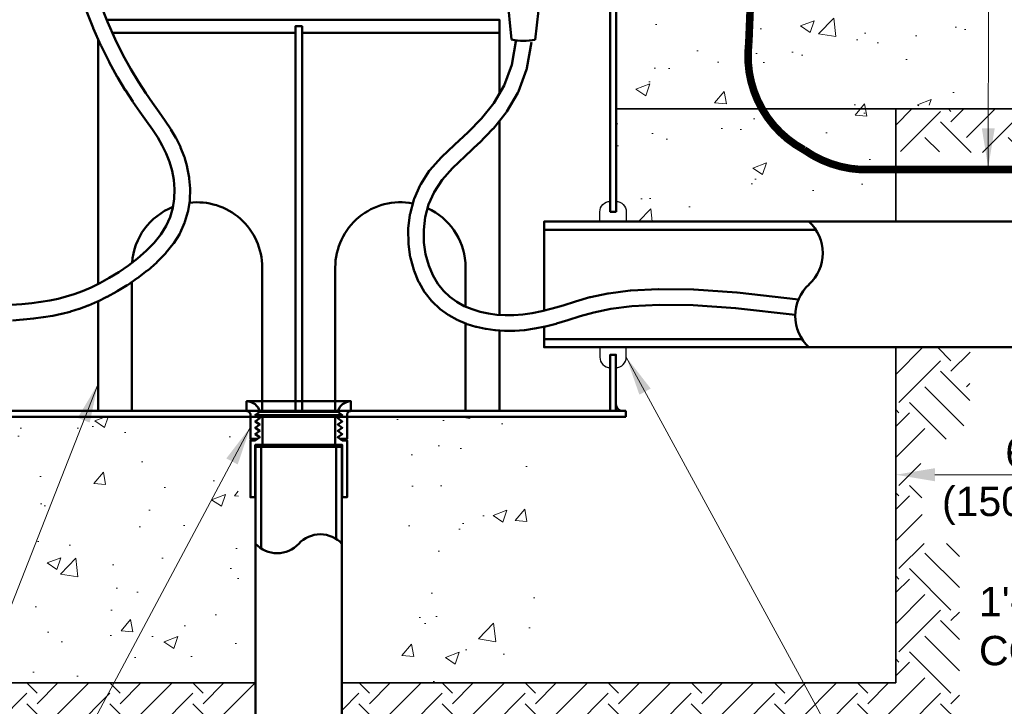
# Model space of a CAD drawing. Header units: inches. Extents: x 0 to 21.3, y 0 to 11.
# Tile 3 of 7: x 2.5 to 5.7, y 4.1 to 6.3. Entities that reach past the tile are written whole.
import ezdxf

# ---------------------------------------------------------------- set-up
doc = ezdxf.new("R2010")
doc.units = ezdxf.units.IN
doc.header["$LTSCALE"] = 0.375
doc.header["$MEASUREMENT"] = 0
doc.header["$PDSIZE"] = 2
doc.layers.get('DEFPOINTS').update_dxf_attribs({"linetype": 'CONTINUOUS', "lineweight": 30})
for name, color, linetype, lineweight in [('E-AFLD-CIRC-SERS', 203, 'CONTINUOUS', 50), ('E-AFLD-DEVC', 23, 'CONTINUOUS', 50), ('E-AFLD-LITE-RUNW', 203, 'CONTINUOUS', 50), ('E-GRND-EQUI', 83, 'CONTINUOUS', 50), ('E-POWR-CNDT', 83, 'CONTINUOUS', 50), ('G-ANNO-PATT', 252, 'CONTINUOUS', 18), ('P-STRM-PIPE', 163, 'CONTINUOUS', 50), ('S-FSTN-MISC', 13, 'CONTINUOUS', 25), ('S-SLAB-EDGE', 41, 'CONTINUOUS', 35)]:
    doc.layers.add(name, color=color, linetype=linetype, lineweight=lineweight)
doc.layers.add('G-ANNO-DIMS', color=7, linetype='CONTINUOUS')
doc.layers.add('G-ANNO-TEXT', color=7, linetype='CONTINUOUS')
doc.styles.add('01-E-BLDG-1_1', font='arial.ttf', dxfattribs={"height": 0.09375})
doc.dimstyles.new('01-E-BLDG-1_1', dxfattribs={"dimtxt": 0.09375, "dimasz": 0.125, "dimexe": 0.0625, "dimexo": 0.0625, "dimgap": 0.0625, "dimtad": 1, "dimdec": 4, "dimzin": 3, "dimdsep": 46, "dimlunit": 4, "dimtxsty": '01-E-BLDG-1_1', "dimcen": 0.0625, "dimclrd": 1, "dimclre": 1, "dimclrt": 256, "dimazin": 0, "dimtfac": 1, "dimtdec": 4, "dimtmove": 1, "dimatfit": 3, "dimfxl": 1, "dimfrac": 2, "dimtolj": 1, "dimtzin": 3, "dimlwd": 0, "dimlwe": 0, "dimarcsym": 0})
pattern_1 = [(50, (-0.77263, 0), (0.448288, -0.03922), [0.046875, -0.515625]), (355, (-0.77263, 0), (-0.08672, 0.47012), [0.0375, -0.4125]), (100.4514, (-0.73527, -0.00327), (0.361568, 0.4309), [0.039838, -0.438214]), (46.184, (-0.77263, 0.125), (0.667026, -0.10345), [0.070312, -0.773437]), (96.6356, (-0.71705, 0.1164), (0.584164, 0.608824), [0.059756, -0.65732]), (351.184, (-0.7726, 0.125), (0.584164, 0.608824), [0.05625, -0.61875]), (21, (-0.71013, 0.09375), (0.373067, -0.251637), [0.046875, -0.515625]), (326, (-0.71013, 0.09375), (0.152072, 0.453219), [0.0375, -0.4125]), (71.4514, (-0.67904, 0.0728), (0.525139, 0.201582), [0.039838, -0.438214]), (37.5, (-0.77263, 0), (0.0076, 0.2080587), [0, -0.4075, 0, -0.41875, 0, -0.4140625]), (7.5, (-0.77263, 0), (0.1644185, 0.2465073), [0, -0.23875, 0, -0.398125, 0, -0.1578125]), (327.5, (-0.912, 0), (0.333639, -0.0140968), [0, -0.15625, 0, -0.4875, 0, -0.646875]), (317.5, (-0.9745, 0), (0.3644914, 0.0625656), [0, -0.203125, 0, -0.32375, 0, -0.459375])]
pattern_2 = [(45, (-0.77263, 0), (3e-17, 0.265165), [0.1875, -0.1875]), (45, (-0.82235, 0.04972), (3e-17, 0.265165), [0.1875, -0.1875]), (45, (-0.87207, 0.09944), (3e-17, 0.265165), [0.1875, -0.1875]), (135, (-0.87207, 0.13258), (-0.265165, 6e-17), [0.1875, -0.1875]), (135, (-0.82235, 0.1823), (-0.265165, 6e-17), [0.1875, -0.1875]), (135, (-0.77263, 0.23202), (-0.265165, 6e-17), [0.1875, -0.1875])]

# ---------------------------------------------------------------- blocks, each defined once
blk = doc.blocks.new('*D12')
at = {"layer": 'DEFPOINTS', "color": 0, "transparency": 16777216}
for p in [(5.3161, 5.214), (6.1347, 5.1943), (6.1347, 4.8075)]:
    blk.add_point(p, dxfattribs=at)
at = {"layer": 'G-ANNO-DIMS', "color": 1, "lineweight": 0, "transparency": 16777216}
for p, q in [((6.1347, 5.1318), (6.1347, 4.745)), ((5.4411, 4.8075), (6.0097, 4.8075))]:
    blk.add_line(p, q, dxfattribs=at)
at = {"layer": 'G-ANNO-DIMS', "color": 1, "transparency": 16777216}
for points in [[(5.4411, 4.8284), (5.4411, 4.7867), (5.3161, 4.8075)], [(6.0097, 4.8284), (6.0097, 4.7867), (6.1347, 4.8075)]]:
    blk.add_solid(points, dxfattribs=at)
at = {"layer": 'G-ANNO-DIMS', "transparency": 16777216, "insert": (5.7254, 4.7866), "char_height": 0.09375, "attachment_point": 5, "style": '01-E-BLDG-1_1'}
blk.add_mtext('\\A1;6"\\P(150mm)', dxfattribs=at)

msp = doc.modelspace()

# ---------------------------------------------------------------- hatches: boundary and pattern name
at = {"layer": 'G-ANNO-PATT'}
h = msp.add_hatch(dxfattribs=at)
h.set_pattern_fill('AR-CONC', color=256, scale=0.0625, style=0)
h.set_pattern_definition(pattern_1)
edge = h.paths.add_edge_path()
edge.add_line((5.3161, 5.97464), (5.28374, 5.97464))
edge.add_line((5.28374, 5.97464), (5.56935, 5.99944))
edge.add_line((5.56935, 5.99944), (5.49285, 6.69767))
edge.add_line((5.49285, 6.69767), (5.47383, 7.04492))
edge.add_line((5.47383, 7.04492), (5.70291, 7.0591))
edge.add_line((5.70291, 7.0591), (5.70696, 7.3973))
edge.add_line((5.70696, 7.3973), (5.44139, 7.39123))
edge.add_line((5.44139, 7.39123), (5.40704, 7.5194))
edge.add_line((5.40704, 7.5194), (6.65607, 7.56598))
edge.add_line((6.65607, 7.56598), (6.71539, 7.76825))
edge.add_line((6.71539, 7.76825), (5.6997, 7.77322))
edge.add_line((5.6997, 7.77322), (5.67445, 8.21401))
edge.add_line((5.67445, 8.21401), (5.38789, 8.12943))
edge.add_line((5.38789, 8.12943), (5.37767, 8.28868))
edge.add_line((5.37767, 8.28868), (5.37223, 8.37616))
edge.add_line((5.37223, 8.37616), (6.82442, 8.40109))
edge.add_line((6.82442, 8.40109), (6.80518, 8.63814))
edge.add_line((6.80518, 8.63814), (5.43159, 8.64311))
edge.add_line((5.43159, 8.64311), (5.42448, 8.80665))
edge.add_line((5.42448, 8.80665), (6.74372, 8.88717))
edge.add_line((6.74372, 8.88717), (6.72065, 9.2299))
edge.add_line((6.72065, 9.2299), (5.31393, 9.2299))
edge.add_line((5.31393, 9.2299), (4.44418, 9.2299))
edge.add_line((4.44418, 9.2299), (4.42308, 8.99712))
edge.add_line((4.42308, 8.99712), (4.42308, 8.40321))
edge.add_arc((4.44429, 8.40321), 0.02121, 180, 270)
edge.add_line((4.44429, 8.382), (4.55032, 8.382))
edge.add_line((4.55032, 8.382), (4.55032, 8.31838))
edge.add_line((4.55032, 8.31838), (4.44429, 8.31838))
edge.add_arc((4.44429, 8.29718), 0.02121, 90, 180)
edge.add_line((4.42308, 8.29718), (4.42298, 5.67939))
edge.add_arc((4.42298, 5.6464), 0.03299, 0, 90, ccw=False)
edge.add_line((4.45597, 5.6464), (4.45597, 5.61475))
edge.add_line((4.45597, 5.61475), (5.3161, 5.61475))
edge.add_line((5.3161, 5.61475), (5.3161, 5.97464))
h = msp.add_hatch(dxfattribs=at)
h.set_pattern_fill('EARTH', color=256, scale=0.75, angle=45, style=0)
h.set_pattern_definition(pattern_2)
edge = h.paths.add_edge_path()
edge.add_line((3.27287, 3.96179), (3.27286, 4.14326))
edge.add_line((3.27286, 4.14326), (1.50487, 4.14326))
edge.add_line((1.50487, 4.14326), (1.50487, 5.21397))
edge.add_line((1.50487, 5.21397), (0.90002, 5.21397))
edge.add_arc((0.99191, 5.31405), 0.13587, 179.86823, 227.44378, ccw=False)
edge.add_line((0.85604, 5.31437), (0.66199, 5.31437))
edge.add_arc((0.67509, 5.32515), 0.01697, 158.94775, 219.4507, ccw=False)
edge.add_arc((0.67509, 5.33734), 0.01697, 140.5492, 201.05227, ccw=False)
edge.add_line((0.66199, 5.34812), (0.86038, 5.34812))
edge.add_arc((0.99191, 5.31405), 0.13587, 132.41422, 165.48081, ccw=False)
edge.add_arc((0.99191, 5.51467), 0.13587, 132.55622, 227.58578, ccw=False)
edge.add_line((0.90002, 5.61475), (1.50487, 5.61475))
edge.add_line((1.50487, 5.61475), (1.50487, 5.97464))
edge.add_line((1.50487, 5.97464), (0.33998, 5.97464))
edge.add_line((0.33998, 5.97464), (0.56056, 5.05351))
edge.add_line((0.56056, 5.05351), (1.32688, 5.05706))
edge.add_line((1.32688, 5.05706), (1.32688, 3.88125))
edge.add_line((1.32688, 3.88125), (2.08098, 3.88125))
edge.add_line((2.08098, 3.88125), (3.34703, 3.66234))
edge.add_arc((3.93143, 3.96598), 0.65857, 180.3643, 207.45523, ccw=False)
h = msp.add_hatch(dxfattribs=at)
h.set_pattern_fill('EARTH', color=256, scale=0.75, angle=45)
h.set_pattern_definition(pattern_2)
edge = h.paths.add_edge_path()
edge.add_line((5.55317, 5.21397), (5.3161, 5.21397))
edge.add_line((5.3161, 5.21397), (5.3161, 4.14326))
edge.add_line((5.3161, 4.14326), (3.54828, 4.14326))
edge.add_line((3.54828, 4.14326), (3.54829, 3.9618))
edge.add_arc((3.93139, 3.96595), 0.38312, 180.61964, 234.54789)
edge.add_line((3.70917, 3.65386), (4.08709, 3.95747))
edge.add_line((4.08709, 3.95747), (5.51929, 3.94216))
edge.add_line((5.51929, 3.94216), (5.51929, 4.58853))
edge.add_line((5.51929, 4.58853), (5.40209, 4.58869))
edge.add_line((5.40209, 4.58869), (5.39622, 4.8581))
edge.add_line((5.39622, 4.8581), (5.5515, 4.97813))
edge.add_line((5.5515, 4.97813), (5.55317, 5.21397))
h.paths.add_polyline_path([(5.3161, 5.83863), (6.67105, 5.82276), (6.72842, 5.97464), (5.3161, 5.97464)])
h = msp.add_hatch(dxfattribs=at)
h.set_pattern_fill('AR-CONC', color=256, scale=0.0625, style=0)
h.set_pattern_definition(pattern_1)
edge = h.paths.add_edge_path()
edge.add_line((3.24107, 4.14326), (3.20831, 4.99249))
edge.add_line((3.20831, 4.99249), (2.36634, 4.99249))
edge.add_line((2.36634, 4.99249), (2.36634, 5.01371))
edge.add_arc((2.37689, 5.03198), 0.02109, 240, 360)
edge.add_line((2.39798, 5.03198), (2.39798, 5.14934))
edge.add_arc((2.39798, 5.18233), 0.03299, 180, 270, ccw=False)
edge.add_line((2.36499, 5.18233), (2.36499, 5.21397))
edge.add_line((2.36499, 5.21397), (1.50487, 5.21397))
edge.add_line((1.50487, 5.21397), (1.50487, 4.14326))
edge.add_line((1.50487, 4.14326), (3.24107, 4.14326))
h = msp.add_hatch(dxfattribs=at)
h.set_pattern_fill('AR-CONC', color=256, scale=0.0625, style=0)
h.set_pattern_definition(pattern_1)
h.paths.add_polyline_path([(4.16228, 4.99249), (3.71425, 4.99249), (3.71425, 4.14326), (4.03138, 4.14326), (4.16228, 4.14326)])

# ---------------------------------------------------------------- linework, layer by layer
at = {"layer": 'E-AFLD-CIRC-SERS'}
for p, q in [((4.08969, 6.19531), (4.07191, 6.37202)), ((4.16497, 6.19476), (4.18534, 6.37119))]:
    msp.add_line(p, q, dxfattribs=at)
for points in [[(2.73136, 6.29155), (2.75404, 6.23311, 0.0120968), (2.75451, 6.232), (2.77918, 6.17655, 0.0108866), (2.77964, 6.17557), (2.8053, 6.12406, 0.010208), (2.80577, 6.12317), (2.83141, 6.07656, 0.0099163), (2.8319, 6.07571), (2.85666, 6.03465, 0.008825), (2.85713, 6.03391), (2.88072, 5.99773, 0.0066123), (2.88109, 5.99718), (2.90337, 5.96492, 0.0032507), (2.90356, 5.96465), (2.92434, 5.93538), (2.94332, 5.90835), (2.96025, 5.88279), (2.97502, 5.85776), (2.98764, 5.83224), (2.99811, 5.8053), (3.00621, 5.77699), (3.01159, 5.74772), (3.01395, 5.71794), (3.013, 5.68805), (3.00845, 5.65843), (3.00003, 5.62941), (2.98741, 5.60121), (2.97022, 5.57379), (2.9488, 5.54716), (2.92385, 5.5216), (2.8962, 5.4974), (2.86669, 5.47483), (2.83621, 5.45411), (2.8056, 5.43546), (2.77577, 5.41908), (2.74741, 5.4051), (2.72037, 5.39337), (2.69419, 5.38361), (2.66834, 5.37555), (2.64233, 5.36892), (2.61563, 5.36347), (2.58776, 5.35897), (2.55826, 5.3552), (2.5268, 5.35199), (2.4931, 5.34934)], [(2.77792, 6.30888), (2.80014, 6.25165), (2.82434, 6.19724), (2.84953, 6.14667), (2.87469, 6.10094), (2.89897, 6.06068), (2.92215, 6.02514), (2.94415, 5.99328), (2.96488, 5.96409, -0.001301), (2.96496, 5.96398), (2.98417, 5.93662, -0.0068552), (2.98456, 5.93605), (3.00202, 5.90967, -0.0128845), (3.0027, 5.90859), (3.01826, 5.88222, -0.0184801), (3.01914, 5.88061), (3.03265, 5.85328, -0.0221341), (3.03354, 5.85127), (3.04483, 5.82224, -0.0230941), (3.04556, 5.82006), (3.0543, 5.78949, -0.0241241), (3.05485, 5.78716), (3.06068, 5.75546, -0.0257161), (3.06101, 5.75293), (3.06358, 5.72049, -0.0277657), (3.06365, 5.71773), (3.0626, 5.68496, -0.0301164), (3.06233, 5.68199), (3.05731, 5.64929, -0.0325246), (3.05661, 5.64614), (3.04726, 5.61391, -0.0346497), (3.04608, 5.61068), (3.03204, 5.57933, -0.0347613), (3.03042, 5.57629), (3.01154, 5.54617, -0.0294241), (3.00984, 5.54379), (2.98675, 5.51509, -0.0239205), (2.98518, 5.51332), (2.95871, 5.4862, -0.019662), (2.9573, 5.48486), (2.9283, 5.45948, -0.016449), (2.92703, 5.45844), (2.89633, 5.43495, -0.0140753), (2.89519, 5.43413), (2.86362, 5.41268, -0.012385), (2.86258, 5.41201), (2.83097, 5.39275, -0.0112895), (2.83, 5.39219), (2.79919, 5.37527, -0.0110476), (2.79822, 5.37476), (2.76883, 5.36028, -0.0121447), (2.76774, 5.35977), (2.73955, 5.34754, -0.0131605), (2.73833, 5.34705), (2.7109, 5.33683, -0.0135637), (2.70963, 5.33639), (2.68251, 5.32793, -0.0132081), (2.68125, 5.32757), (2.65402, 5.32063, -0.0120859), (2.65285, 5.32036), (2.62506, 5.31469, -0.0103392), (2.62405, 5.31451), (2.59527, 5.30986, -0.0082108), (2.59446, 5.30975), (2.56425, 5.30589, -0.0063306), (2.56362, 5.30581), (2.53156, 5.30254, -0.0058728), (2.53097, 5.30249), (2.49671, 5.2998, -0.0056513)], [(4.1043, 6.19571), (4.09029, 6.11516), (4.06569, 6.04926), (4.03268, 5.99311), (3.99363, 5.94426), (3.95098, 5.90053), (3.90743, 5.85988, 0.0028268), (3.90722, 5.85968), (3.86611, 5.82043, 0.0201847), (3.86472, 5.81899), (3.82939, 5.77933, 0.0374491), (3.82713, 5.77638), (3.79992, 5.73466, 0.0404172), (3.798, 5.73114), (3.77881, 5.68775, 0.0385166), (3.77754, 5.68414), (3.76567, 5.63998, 0.0360846), (3.76499, 5.63646), (3.75976, 5.59243, 0.0337313), (3.75959, 5.58908), (3.76031, 5.54609, 0.0319582), (3.76057, 5.54293), (3.76654, 5.50189, 0.0311721), (3.76717, 5.49886), (3.77771, 5.46066, 0.0317812), (3.77874, 5.45768), (3.79314, 5.42325, 0.0338886), (3.79465, 5.42024), (3.81228, 5.39027, 0.0351812), (3.81425, 5.38739), (3.83466, 5.36176, 0.0348566), (3.83699, 5.35921), (3.85976, 5.33762, 0.0332142), (3.86229, 5.33551), (3.88701, 5.31763, 0.0305865), (3.88958, 5.316), (3.91584, 5.30152, 0.0274184), (3.9183, 5.30034), (3.9457, 5.28893, 0.0241091), (3.94795, 5.28812), (3.97609, 5.27948, 0.0209319), (3.9781, 5.27896), (4.00655, 5.27277, 0.0186185), (4.00837, 5.27244), (4.03686, 5.26844, 0.0185636), (4.03869, 5.26825), (4.06739, 5.26637, 0.0183913), (4.06921, 5.26632), (4.09841, 5.26655, 0.0174942), (4.10015, 5.26663), (4.13015, 5.26897, 0.0160196), (4.13173, 5.26915), (4.16283, 5.2736, 0.0141742), (4.16421, 5.27384), (4.1967, 5.28038, 0.012166), (4.19788, 5.28065), (4.23205, 5.28929, 0.0101638), (4.23302, 5.28955), (4.26918, 5.30027, 0.0055292), (4.2697, 5.30043), (4.30838, 5.31283), (4.35248, 5.32544), (4.40621, 5.33682), (4.47409, 5.34552), (4.5604, 5.34992), (4.66921, 5.34833), (4.80452, 5.33909), (4.9951, 5.31773)], [(4.15324, 6.1872), (4.13884, 6.10438, -0.0463155), (4.13764, 6.09995), (4.11147, 6.02985, -0.0435619), (4.10961, 6.02595), (4.0746, 5.9664, -0.035734), (4.07259, 5.96348), (4.03167, 5.91229, -0.0246301), (4.03005, 5.91045), (3.98613, 5.86543, -0.0117404), (3.9853, 5.86461), (3.94143, 5.82366), (3.90114, 5.78519), (3.86772, 5.74768), (3.84262, 5.70921), (3.82501, 5.6694), (3.81411, 5.62882), (3.80929, 5.58824), (3.80995, 5.54851), (3.81547, 5.51057), (3.82517, 5.4754), (3.83832, 5.44397), (3.85421, 5.41696), (3.87244, 5.39406), (3.89275, 5.37479), (3.9149, 5.35877), (3.93864, 5.34568), (3.96368, 5.33526), (3.98967, 5.32728), (4.01621, 5.32151), (4.04286, 5.31776), (4.06973, 5.316), (4.09714, 5.31622), (4.12548, 5.31844), (4.15509, 5.32267), (4.18629, 5.32896), (4.21939, 5.33732), (4.2548, 5.34782), (4.29358, 5.36025, -0.0079232), (4.29434, 5.36048), (4.33965, 5.37344, -0.0174733), (4.34134, 5.37386), (4.39691, 5.38563, -0.0203237), (4.3989, 5.38597), (4.46872, 5.39491, -0.0191278), (4.47062, 5.39508), (4.55868, 5.39957, -0.016363), (4.5603, 5.3996), (4.6706, 5.39799, -0.0134205), (4.67193, 5.39794), (4.80845, 5.38861, -0.010845), (4.80952, 5.38851), (5.0056, 5.36654)]]:
    msp.add_lwpolyline(points, format="xyb", dxfattribs=at)
msp.add_arc((4.12877, 6.39155), 0.20009, 258.73669, 280.42193, dxfattribs=at)
at = {"layer": 'E-AFLD-DEVC'}
for p, q in [((3.40008, 6.21736), (2.81539, 6.21736)), ((4.05116, 6.21736), (3.42088, 6.21736)), ((3.294, 5.46851), (3.294, 5.01088)), ((3.52697, 5.46851), (3.52697, 5.01088)), ((3.94243, 5.48389), (3.94243, 5.3441)), ((4.05116, 5.01088), (4.05116, 5.26743)), ((3.294, 5.00781), (3.50508, 5.00781)), ((3.90895, 5.01088), (4.05116, 5.01088))]:
    msp.add_line(p, q, dxfattribs=at)
for points in [[(4.05116, 6.02456), (4.05116, 6.25896), (2.7973, 6.25896)], [(3.40008, 5.01088), (3.40008, 6.23816), (3.42088, 6.23816), (3.42088, 5.01088)], [(2.7698, 6.19761), (2.7698, 5.41614)], [(4.05116, 5.31722), (4.05116, 5.93668)], [(2.7698, 5.36076), (2.7698, 5.01088), (2.87797, 5.01088), (2.87797, 5.42243)], [(4.05116, 5.26743), (4.05116, 5.01088), (3.943, 5.01088), (3.943, 5.29006)]]:
    msp.add_lwpolyline(points, dxfattribs=at)
for points in [[(2.87854, 5.48389, -0.2868682), (3.00896, 5.66174)], [(3.94243, 5.48389, 0.2730217), (3.82182, 5.65753, 0.2730217)]]:
    msp.add_lwpolyline(points, format="xyb", dxfattribs=at)
for centre, start, end in [((3.08598, 5.46851), 360, 96.82537), ((3.73498, 5.46851), 79.05626, 180)]:
    msp.add_arc(centre, 0.20801, start, end, dxfattribs=at)
at = {"layer": 'E-AFLD-LITE-RUNW'}
for p, q in [((3.24375, 5.04172), (3.57721, 5.04172)), ((4.45462, 5.01088), (2.36634, 5.01088)), ((3.24375, 5.01088), (3.24375, 5.02353)), ((3.57721, 5.01088), (3.57721, 5.02353)), ((4.45462, 5.01088), (4.45462, 4.99249)), ((2.36634, 4.99249), (4.45462, 4.99249))]:
    msp.add_line(p, q, dxfattribs=at)
for points in [[(4.42308, 5.6464), (4.42308, 8.91361), (4.40459, 8.91361), (4.40459, 5.6464)], [(4.42298, 5.01088), (4.42298, 5.19024), (4.40459, 5.19024), (4.40459, 5.01088)]]:
    msp.add_lwpolyline(points, close=True, dxfattribs=at)
for points in [[(3.24375, 5.02353), (3.24375, 5.01088), (3.24375, 5.04172, -0.3506098), (3.28617, 5.00781), (3.27167, 4.99771), (3.28617, 4.98762), (3.27167, 4.97753), (3.28617, 4.96743), (3.27167, 4.95734), (3.28617, 4.94725), (3.27167, 4.93715), (3.28617, 4.92706), (3.27892, 4.92201), (3.2564, 4.92201), (3.2564, 4.99824, 0.4142136), (3.24375, 5.01088)], [(3.57721, 5.02353), (3.57721, 5.01088), (3.57721, 5.04172, 0.3506098), (3.53479, 5.00781), (3.5493, 4.99771), (3.53479, 4.98762), (3.5493, 4.97753), (3.53479, 4.96743), (3.5493, 4.95734), (3.53479, 4.94725), (3.5493, 4.93715), (3.53479, 4.92706), (3.54205, 4.92201), (3.56457, 4.92201), (3.56457, 4.99824, -0.4142136), (3.57721, 5.01088)]]:
    msp.add_lwpolyline(points, format="xyb", dxfattribs=at)
msp.add_arc((4.44408, 5.03198), 0.02109, 180, 270, dxfattribs=at)
at = {"layer": 'E-GRND-EQUI', "linetype": 'Continuous', "const_width": 0.02424}
msp.add_lwpolyline([(4.57555, 7.36067, -0.1573445), (4.84698, 6.18524, 0.3094585), (5.02273, 5.84428, 0.1417392), (5.20434, 5.78088), (5.80476, 5.78106)], format="xyb", dxfattribs=at)
at = {"layer": 'E-POWR-CNDT'}
for p, q in [((5.06103, 5.58877), (4.19365, 5.58877)), ((5.01703, 5.23996), (4.19365, 5.23996))]:
    msp.add_line(p, q, dxfattribs=at)
for points in [[(6.13469, 5.61475), (4.19365, 5.61475), (4.19365, 5.33082)], [(4.19365, 5.27977), (4.19365, 5.21397), (6.13469, 5.21397)]]:
    msp.add_lwpolyline(points, dxfattribs=at)
for centre, start, end in [((4.94714, 5.51467), 312.41422, 47.44378), ((5.13092, 5.31405), 132.41422, 227.44378)]:
    msp.add_arc(centre, 0.13587, start, end, dxfattribs=at)
at = {"layer": 'P-STRM-PIPE'}
for p, q in [((3.27167, 4.99771), (3.5493, 4.99771)), ((3.28617, 5.00781), (3.53479, 5.00781)), ((3.5449, 4.99466), (3.29447, 4.99466)), ((3.27289, 3.9618), (3.27271, 4.89608)), ((3.27271, 4.89608), (3.49013, 4.89608)), ((3.29058, 4.57223), (3.29058, 4.89608)), ((3.29447, 4.90247), (3.5265, 4.90247)), ((3.53039, 4.60247), (3.53039, 4.89608))]:
    msp.add_line(p, q, dxfattribs=at)
at = {"layer": 'P-STRM-PIPE', "flags": 128}
for points in [[(3.28617, 4.92706), (3.27167, 4.93715), (3.28617, 4.94725), (3.27167, 4.95734), (3.28617, 4.96743), (3.27167, 4.97753), (3.28617, 4.98762), (3.27606, 4.99466), (3.29447, 4.99466), (3.29447, 4.90247), (3.27167, 4.90247), (3.27167, 4.73579), (3.2564, 4.73579), (3.2564, 4.91697), (3.27167, 4.91697)], [(3.53479, 4.92706), (3.5493, 4.93715), (3.53479, 4.94725), (3.5493, 4.95734), (3.53479, 4.96743), (3.5493, 4.97753), (3.53479, 4.98762), (3.5449, 4.99466), (3.5265, 4.99466), (3.5265, 4.90247), (3.5493, 4.90247), (3.5493, 4.73579), (3.56457, 4.73579), (3.56457, 4.91697), (3.5493, 4.91697)]]:
    msp.add_lwpolyline(points, close=True, dxfattribs=at)
at = {"layer": 'P-STRM-PIPE'}
msp.add_lwpolyline([(3.54829, 3.9618), (3.54825, 4.89608), (3.49013, 4.89608)], dxfattribs=at)
for centre, start, end in [((3.47945, 4.52418), 42.55622, 137.58578), ((3.34152, 4.65052), 222.55622, 317.58578)]:
    msp.add_arc(centre, 0.09341, start, end, dxfattribs=at)
at = {"layer": 'S-FSTN-MISC'}
msp.add_lwpolyline([(4.42298, 5.6464), (4.42298, 5.67939, -0.4142136), (4.45597, 5.6464), (4.45597, 5.61475), (4.3716, 5.61475), (4.3716, 5.6464, -0.4142136), (4.40459, 5.67939), (4.40459, 5.6464)], format="xyb", close=True, dxfattribs=at)
msp.add_lwpolyline([(4.42298, 5.18233), (4.42298, 5.14934, 0.4142136), (4.45597, 5.18233), (4.45597, 5.21397), (4.3716, 5.21397), (4.3716, 5.18233, 0.4142136), (4.40459, 5.14934), (4.40459, 5.18233)], format="xyb", dxfattribs=at)
at = {"layer": 'S-SLAB-EDGE'}
for p, q in [((4.42308, 5.97464), (6.72842, 5.97464)), ((5.3161, 5.97464), (5.3161, 5.61475)), ((5.3161, 5.21397), (5.3161, 4.14326)), ((1.50487, 4.14326), (3.27286, 4.14326)), ((5.3161, 4.14326), (3.54828, 4.14326))]:
    msp.add_line(p, q, dxfattribs=at)

# ---------------------------------------------------------------- texts
at = {"layer": 'G-ANNO-TEXT', "insert": (5.58152, 4.44979), "char_height": 0.09375, "width": 1.7930468, "attachment_point": 1, "rotation": 360, "style": '01-E-BLDG-1_1'}
msp.add_mtext('\\A1;1\'-0" (300mm) FLEXIBLE PVC CONDUIT, IF REQUIRED', dxfattribs=at)

# ---------------------------------------------------------------- dimensions: what is measured, and where the dimension line sits
at = {"layer": 'G-ANNO-DIMS'}
dim = msp.add_linear_dim(base=(6.13469, 4.80753), p1=(5.3161, 5.21397), p2=(6.13469, 5.19425), text='6"\\X(150mm)', dimstyle='01-E-BLDG-1_1', override={"dimse1": 1}, dxfattribs=at)
dim.commit()
dim.dimension.update_dxf_attribs({"geometry": '*D12', "text_midpoint": (5.72539, 4.78656), "dimtype": 160})

# ---------------------------------------------------------------- leaders
at = {"layer": 'G-ANNO-TEXT'}
msp.add_leader([(5.61104, 5.78733), (5.61268, 6.5767), (5.72007, 6.5767)], dimstyle='01-E-BLDG-1_1', override={"dimgap": 0.0625, "dimtad": 0}, dxfattribs=at)
for points in [[(4.45597, 5.18233), (5.36844, 3.50677), (5.5521, 3.50677)], [(2.7698, 5.09774), (1.85383, 2.76153), (0.94905, 2.76153)], [(3.2564, 4.96013), (1.95803, 2.52893), (1.84609, 2.52893)]]:
    msp.add_leader(points, dimstyle='01-E-BLDG-1_1', dxfattribs=at)

doc.saveas('drawing.dxf')
